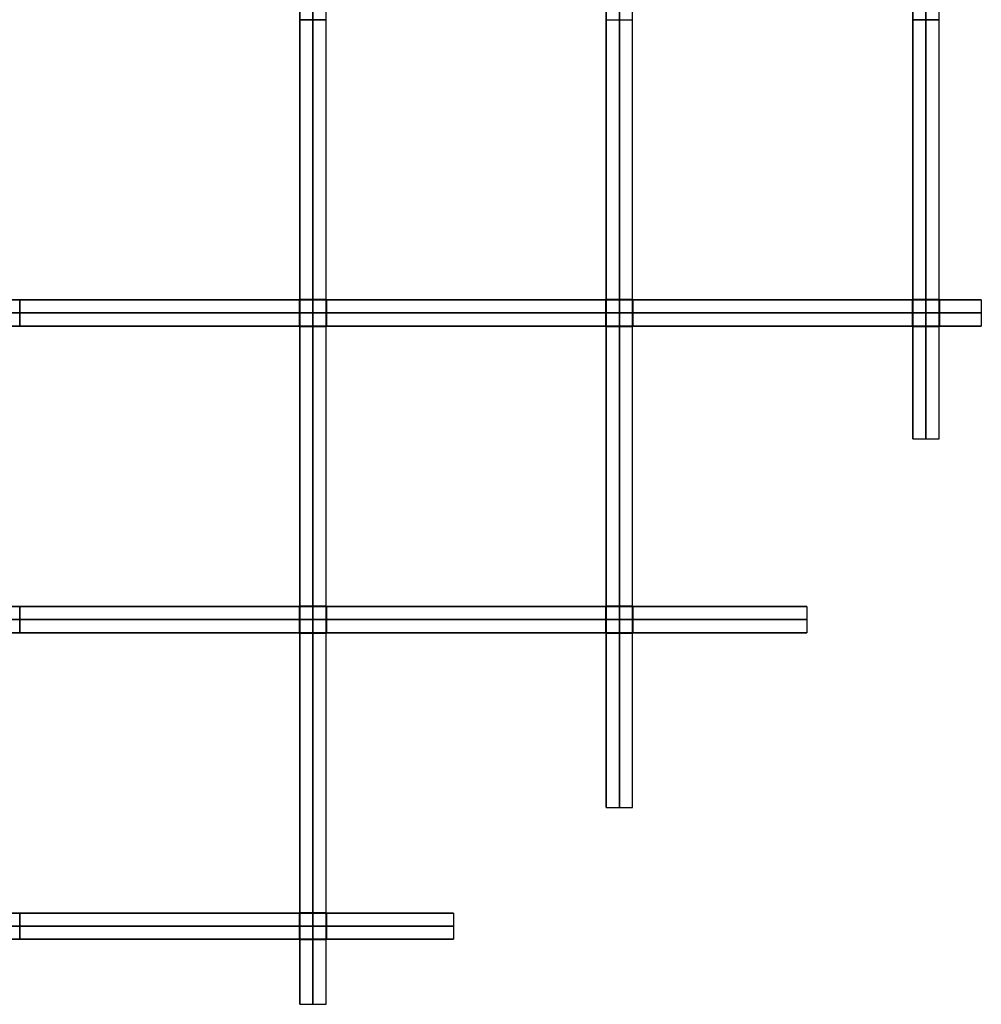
# Model space of a CAD drawing. Header units: millimetres. Extents: x -750 to 750, y -553 to 553.
# Tile 5 of 7: x 286 to 725, y -456 to -6. Entities that reach past the tile are written whole.
import ezdxf

# ---------------------------------------------------------------- set-up
doc = ezdxf.new("R2010")
doc.units = ezdxf.units.MM
doc.layers.add('Default', color=7, linetype='Continuous', true_color=0x000000)

msp = doc.modelspace()

# ---------------------------------------------------------------- linework, layer by layer
at = {"layer": 'Default', "color": 22, "true_color": 0xbe4b14}
for p, q in [((420, -6.15, 0.15), (420, 6.15, 0.15)), ((560, -6.15, 0.15), (560, 6.15, 0.15)), ((700, -6.15, 0.15), (700, 6.15, 0.15)), ((414, -133.85, 0.01), (414, -6.15, 0.01)), ((414, -6.15, -111.76), (426, -6.15, -111.76)), ((420, -6.15, 0.15), (420, -6.15, -223.67)), ((426, -133.85, 0.01), (426, -6.15, 0.01)), ((554, -133.85, 0.01), (554, -6.15, 0.01)), ((554, -6.15, -89.71), (566, -6.15, -89.71)), ((560, -6.15, 0.15), (560, -6.15, -179.58)), ((566, -133.85, 0.01), (566, -6.15, 0.01)), ((694, -133.85, 0.02), (694, -6.15, 0.02)), ((694, -6.15, -48.37), (706, -6.15, -48.37)), ((700, -6.15, 0.15), (700, -6.15, -96.89)), ((706, -133.85, 0.02), (706, -6.15, 0.02)), ((414, -133.85, -106.84), (426, -133.85, -106.84)), ((420, -146.15, 0.15), (420, -133.85, 0.15)), ((420, -133.85, -213.82), (420, -133.85, 0.15)), ((554, -133.85, -83.5), (566, -133.85, -83.5)), ((560, -146.15, 0.15), (560, -133.85, 0.15)), ((560, -133.85, -167.15), (560, -133.85, 0.15)), ((694, -133.85, -35.56), (706, -133.85, -35.56)), ((700, -146.15, 0.15), (700, -133.85, 0.15)), ((700, -133.85, -71.26), (700, -133.85, 0.15)), ((414, -140, 0.15), (426, -140, 0.15)), ((554, -140, 0.15), (566, -140, 0.15)), ((694, -140, 0.15), (706, -140, 0.15)), ((414, -273.85, 0.01), (414, -146.15, 0.01)), ((414, -146.15, -105.86), (426, -146.15, -105.86)), ((420, -146.15, 0.15), (420, -146.15, -211.88)), ((426, -273.85, 0.01), (426, -146.15, 0.01)), ((554, -273.85, 0.01), (554, -146.15, 0.01)), ((554, -146.15, -82.25), (566, -146.15, -82.25)), ((560, -146.15, 0.15), (560, -146.15, -164.65)), ((566, -273.85, 0.01), (566, -146.15, 0.01)), ((694, -197.46, 0.02), (694, -146.15, 0.02)), ((694, -146.15, -32.52), (706, -146.15, -32.52)), ((700, -146.15, 0.15), (700, -146.15, -65.18)), ((706, -197.46, 0.02), (706, -146.15, 0.02)), ((414, -273.85, -89.32), (426, -273.85, -89.32)), ((420, -286.15, 0.15), (420, -273.85, 0.15)), ((420, -273.85, -178.79), (420, -273.85, 0.15)), ((554, -273.85, -59.47), (566, -273.85, -59.47)), ((560, -286.15, 0.15), (560, -273.85, 0.15)), ((560, -273.85, -119.1), (560, -273.85, 0.15)), ((414, -280, 0.15), (426, -280, 0.15)), ((554, -280, 0.15), (566, -280, 0.15)), ((414, -413.85, 0.01), (414, -286.15, 0.01)), ((414, -286.15, -86.97), (426, -286.15, -86.97)), ((420, -286.15, 0.15), (420, -286.15, -174.09)), ((426, -413.85, 0.01), (426, -286.15, 0.01)), ((554, -365.86, 0.01), (554, -286.15, 0.01)), ((554, -286.15, -55.88), (566, -286.15, -55.88)), ((560, -286.15, 0.15), (560, -286.15, -111.91)), ((566, -365.86, 0.01), (566, -286.15, 0.01)), ((414, -413.85, -46.73), (426, -413.85, -46.73)), ((420, -426.15, 0.15), (420, -413.85, 0.15)), ((420, -413.85, -93.61), (420, -413.85, 0.15)), ((414, -420, 0.15), (426, -420, 0.15)), ((414, -455.67, 0.01), (414, -426.15, 0.01)), ((414, -426.15, -39.53), (426, -426.15, -39.53)), ((420, -426.15, 0.15), (420, -426.15, -79.21)), ((426, -455.67, 0.01), (426, -426.15, 0.01))]:
    msp.add_line(p, q, dxfattribs=at)
at = {"layer": 'Default', "color": 32, "true_color": 0xdd621b}
for p, q in [((286.15, -134, 0), (413.85, -134, 0)), ((286.15, -146, 119.89), (286.15, -134, 119.89)), ((413.85, -134, 107.14), (413.85, -146, 107.14)), ((420, -146, -0.15), (420, -134, -0.15)), ((426.15, -134, 0), (553.85, -134, 0)), ((426.15, -146, 105.57), (426.15, -134, 105.57)), ((553.85, -134, 84.22), (553.85, -146, 84.22)), ((560, -146, -0.15), (560, -134, -0.15)), ((566.15, -134, 0), (693.85, -134, 0)), ((566.15, -146, 81.53), (566.15, -134, 81.53)), ((693.85, -134, 37.95), (693.85, -146, 37.95)), ((700, -146, -0.15), (700, -134, -0.15)), ((706.15, -134, 0), (725.3, -134, 0)), ((706.15, -146, 29.72), (706.15, -134, 29.72)), ((286.15, -140, -0.15), (273.85, -140, -0.15)), ((286.15, -140, -0.15), (286.15, -140, 239.93)), ((426.15, -140, -0.15), (413.85, -140, -0.15)), ((413.85, -140, -0.15), (413.85, -140, 214.43)), ((426.15, -140, -0.15), (426.15, -140, 211.28)), ((566.15, -140, -0.15), (553.85, -140, -0.15)), ((553.85, -140, -0.15), (553.85, -140, 168.59)), ((566.15, -140, -0.15), (566.15, -140, 163.21)), ((706.15, -140, -0.15), (693.85, -140, -0.15)), ((693.85, -140, -0.15), (693.85, -140, 76.05)), ((706.15, -140, -0.15), (706.15, -140, 59.6)), ((286.15, -146, 0), (413.85, -146, 0)), ((426.15, -146, 0), (553.85, -146, 0)), ((566.15, -146, 0), (693.85, -146, 0)), ((706.15, -146, 0), (725.3, -146, 0)), ((286.15, -274, -0.01), (413.85, -274, -0.01)), ((286.15, -286, 104.08), (286.15, -274, 104.08)), ((413.85, -274, 89.1), (413.85, -286, 89.1)), ((420, -286, -0.15), (420, -274, -0.15)), ((426.15, -274, -0.01), (553.85, -274, -0.01)), ((426.15, -286, 87.2), (426.15, -274, 87.2)), ((553.85, -274, 59.61), (553.85, -286, 59.61)), ((560, -286, -0.15), (560, -274, -0.15)), ((566.15, -274, -0.01), (645.53, -274, -0.01)), ((566.15, -286, 55.75), (566.15, -274, 55.75)), ((286.15, -280, -0.15), (273.85, -280, -0.15)), ((286.15, -280, -0.15), (286.15, -280, 208.31)), ((426.15, -280, -0.15), (413.85, -280, -0.15)), ((413.85, -280, -0.15), (413.85, -280, 178.35)), ((426.15, -280, -0.15), (426.15, -280, 174.56)), ((566.15, -280, -0.15), (553.85, -280, -0.15)), ((553.85, -280, -0.15), (553.85, -280, 119.38)), ((566.15, -280, -0.15), (566.15, -280, 111.65)), ((286.15, -286, -0.01), (413.85, -286, -0.01)), ((426.15, -286, -0.01), (553.85, -286, -0.01)), ((566.15, -286, -0.01), (645.53, -286, -0.01)), ((286.15, -414, -0.01), (413.85, -414, -0.01)), ((286.15, -426, 70.24), (286.15, -414, 70.24)), ((413.85, -414, 45.18), (413.85, -426, 45.18)), ((420, -426, -0.15), (420, -414, -0.15)), ((426.15, -414, -0.01), (484.23, -414, -0.01)), ((426.15, -426, 41.32), (426.15, -414, 41.32)), ((286.15, -420, -0.15), (273.85, -420, -0.15)), ((286.15, -420, -0.15), (286.15, -420, 140.63)), ((426.15, -420, -0.15), (413.85, -420, -0.15)), ((413.85, -420, -0.15), (413.85, -420, 90.51)), ((426.15, -420, -0.15), (426.15, -420, 82.78)), ((286.15, -426, -0.01), (413.85, -426, -0.01)), ((426.15, -426, -0.01), (484.23, -426, -0.01))]:
    msp.add_line(p, q, dxfattribs=at)
at = {"layer": 'Default', "color": 22, "true_color": 0xbe4b14}
for points, knots in [([(414, 455.67), (414, 455.67, 223.69), (414, 0, 223.69), (414, -455.67, 223.69), (414, -455.67)], [0, 0, 0, 679.363938, 679.363938, 1358.727876, 1358.727876, 1358.727876]), ([(420, 455.67), (420, 455.67, 223.69), (420, 0, 223.69), (420, -455.67, 223.69), (420, -455.67)], [0, 0, 0, 679.363938, 679.363938, 1358.727876, 1358.727876, 1358.727876]), ([(426, -455.67), (426, -455.67, 223.69), (426, 0, 223.69), (426, 455.67, 223.69), (426, 455.67)], [0, 0, 0, 679.363938, 679.363938, 1358.727876, 1358.727876, 1358.727876]), ([(554, 365.86), (554, 365.86, 179.6), (554, 0, 179.6), (554, -365.86, 179.6), (554, -365.86)], [0, 0, 0, 545.462674, 545.462674, 1090.925348, 1090.925348, 1090.925348]), ([(560, 365.86), (560, 365.86, 179.6), (560, 0, 179.6), (560, -365.86, 179.6), (560, -365.86)], [0, 0, 0, 545.462674, 545.462674, 1090.925348, 1090.925348, 1090.925348]), ([(566, -365.86), (566, -365.86, 179.6), (566, 0, 179.6), (566, 365.86, 179.6), (566, 365.86)], [0, 0, 0, 545.462674, 545.462674, 1090.925348, 1090.925348, 1090.925348]), ([(694, 197.46), (694, 197.46, 96.93), (694, 0, 96.93), (694, -197.46, 96.93), (694, -197.46)], [0, 0, 0, 294.389009, 294.389009, 588.778019, 588.778019, 588.778019]), ([(700, 197.46), (700, 197.46, 96.93), (700, 0, 96.93), (700, -197.46, 96.93), (700, -197.46)], [0, 0, 0, 294.389009, 294.389009, 588.778019, 588.778019, 588.778019]), ([(706, -197.46), (706, -197.46, 96.93), (706, 0, 96.93), (706, 197.46, 96.93), (706, 197.46)], [0, 0, 0, 294.389009, 294.389009, 588.778019, 588.778019, 588.778019])]:
    msp.add_rational_spline(points, [1, 0.70710678, 1, 0.70710678, 1], degree=2, knots=knots, dxfattribs=at)
for points in [[(414, -6.15, 0.15), (414, 0, 0.15), (414, 6.15, 0.15)], [(426, -6.15, 0.15), (426, 0, 0.15), (426, 6.15, 0.15)], [(554, -6.15, 0.15), (554, 0, 0.15), (554, 6.15, 0.15)], [(566, -6.15, 0.15), (566, 0, 0.15), (566, 6.15, 0.15)], [(694, -6.15, 0.15), (694, 0, 0.15), (694, 6.15, 0.15)], [(706, -6.15, 0.15), (706, 0, 0.15), (706, 6.15, 0.15)], [(414, -6.15, -223.67), (414, -6.15, -111.76), (414, -6.15, 0.15)], [(414, -6.15, -223.67), (420, -6.15, -223.67), (426, -6.15, -223.67)], [(426, -6.15, 0.15), (420, -6.15, 0.15), (414, -6.15, 0.15)], [(426, -6.15, -223.67), (426, -6.15, -111.76), (426, -6.15, 0.15)], [(554, -6.15, -179.58), (554, -6.15, -89.71), (554, -6.15, 0.15)], [(554, -6.15, 0.15), (560, -6.15, 0.15), (566, -6.15, 0.15)], [(554, -6.15, -179.58), (560, -6.15, -179.58), (566, -6.15, -179.58)], [(566, -6.15, -179.58), (566, -6.15, -89.71), (566, -6.15, 0.15)], [(694, -6.15, -96.89), (694, -6.15, -48.37), (694, -6.15, 0.15)], [(694, -6.15, -96.89), (700, -6.15, -96.89), (706, -6.15, -96.89)], [(706, -6.15, 0.15), (700, -6.15, 0.15), (694, -6.15, 0.15)], [(706, -6.15, -96.89), (706, -6.15, -48.37), (706, -6.15, 0.15)], [(414, -133.85, 0.15), (414, -133.85, -106.84), (414, -133.85, -213.82)], [(414, -146.15, 0.15), (414, -140, 0.15), (414, -133.85, 0.15)], [(426, -133.85, 0.15), (420, -133.85, 0.15), (414, -133.85, 0.15)], [(426, -133.85, -213.82), (420, -133.85, -213.82), (414, -133.85, -213.82)], [(426, -146.15, 0.15), (426, -140, 0.15), (426, -133.85, 0.15)], [(426, -133.85, 0.15), (426, -133.85, -106.84), (426, -133.85, -213.82)], [(554, -133.85, 0.15), (554, -133.85, -83.5), (554, -133.85, -167.15)], [(554, -146.15, 0.15), (554, -140, 0.15), (554, -133.85, 0.15)], [(566, -133.85, 0.15), (560, -133.85, 0.15), (554, -133.85, 0.15)], [(566, -133.85, -167.15), (560, -133.85, -167.15), (554, -133.85, -167.15)], [(566, -146.15, 0.15), (566, -140, 0.15), (566, -133.85, 0.15)], [(566, -133.85, 0.15), (566, -133.85, -83.5), (566, -133.85, -167.15)], [(694, -133.85, 0.15), (694, -133.85, -35.56), (694, -133.85, -71.26)], [(694, -146.15, 0.15), (694, -140, 0.15), (694, -133.85, 0.15)], [(706, -133.85, 0.15), (700, -133.85, 0.15), (694, -133.85, 0.15)], [(706, -133.85, -71.26), (700, -133.85, -71.26), (694, -133.85, -71.26)], [(706, -146.15, 0.15), (706, -140, 0.15), (706, -133.85, 0.15)], [(706, -133.85, 0.15), (706, -133.85, -35.56), (706, -133.85, -71.26)], [(414, -146.15, -211.88), (414, -146.15, -105.86), (414, -146.15, 0.15)], [(414, -146.15, 0.15), (420, -146.15, 0.15), (426, -146.15, 0.15)], [(414, -146.15, -211.88), (420, -146.15, -211.88), (426, -146.15, -211.88)], [(426, -146.15, -211.88), (426, -146.15, -105.86), (426, -146.15, 0.15)], [(554, -146.15, -164.65), (554, -146.15, -82.25), (554, -146.15, 0.15)], [(554, -146.15, -164.65), (560, -146.15, -164.65), (566, -146.15, -164.65)], [(566, -146.15, 0.15), (560, -146.15, 0.15), (554, -146.15, 0.15)], [(566, -146.15, -164.65), (566, -146.15, -82.25), (566, -146.15, 0.15)], [(694, -146.15, -65.18), (694, -146.15, -32.52), (694, -146.15, 0.15)], [(694, -146.15, -65.18), (700, -146.15, -65.18), (706, -146.15, -65.18)], [(706, -146.15, 0.15), (700, -146.15, 0.15), (694, -146.15, 0.15)], [(706, -146.15, -65.18), (706, -146.15, -32.52), (706, -146.15, 0.15)], [(694, -197.46), (700, -197.46), (706, -197.46)], [(414, -273.85, 0.15), (414, -273.85, -89.32), (414, -273.85, -178.79)], [(414, -286.15, 0.15), (414, -280, 0.15), (414, -273.85, 0.15)], [(426, -273.85, 0.15), (420, -273.85, 0.15), (414, -273.85, 0.15)], [(426, -273.85, -178.79), (420, -273.85, -178.79), (414, -273.85, -178.79)], [(426, -286.15, 0.15), (426, -280, 0.15), (426, -273.85, 0.15)], [(426, -273.85, 0.15), (426, -273.85, -89.32), (426, -273.85, -178.79)], [(554, -273.85, 0.15), (554, -273.85, -59.47), (554, -273.85, -119.1)], [(554, -286.15, 0.15), (554, -280, 0.15), (554, -273.85, 0.15)], [(566, -273.85, 0.15), (560, -273.85, 0.15), (554, -273.85, 0.15)], [(566, -273.85, -119.1), (560, -273.85, -119.1), (554, -273.85, -119.1)], [(566, -286.15, 0.15), (566, -280, 0.15), (566, -273.85, 0.15)], [(566, -273.85, 0.15), (566, -273.85, -59.47), (566, -273.85, -119.1)], [(414, -286.15, -174.09), (414, -286.15, -86.97), (414, -286.15, 0.15)], [(414, -286.15, -174.09), (420, -286.15, -174.09), (426, -286.15, -174.09)], [(426, -286.15, 0.15), (420, -286.15, 0.15), (414, -286.15, 0.15)], [(426, -286.15, -174.09), (426, -286.15, -86.97), (426, -286.15, 0.15)], [(554, -286.15, -111.91), (554, -286.15, -55.88), (554, -286.15, 0.15)], [(554, -286.15, -111.91), (560, -286.15, -111.91), (566, -286.15, -111.91)], [(566, -286.15, 0.15), (560, -286.15, 0.15), (554, -286.15, 0.15)], [(566, -286.15, -111.91), (566, -286.15, -55.88), (566, -286.15, 0.15)], [(554, -365.86), (560, -365.86), (566, -365.86)], [(414, -413.85, 0.15), (414, -413.85, -46.73), (414, -413.85, -93.61)], [(414, -426.15, 0.15), (414, -420, 0.15), (414, -413.85, 0.15)], [(426, -413.85, 0.15), (420, -413.85, 0.15), (414, -413.85, 0.15)], [(426, -413.85, -93.61), (420, -413.85, -93.61), (414, -413.85, -93.61)], [(426, -426.15, 0.15), (426, -420, 0.15), (426, -413.85, 0.15)], [(426, -413.85, 0.15), (426, -413.85, -46.73), (426, -413.85, -93.61)], [(414, -426.15, -79.21), (414, -426.15, -39.53), (414, -426.15, 0.15)], [(414, -426.15, -79.21), (420, -426.15, -79.21), (426, -426.15, -79.21)], [(426, -426.15, 0.15), (420, -426.15, 0.15), (414, -426.15, 0.15)], [(426, -426.15, -79.21), (426, -426.15, -39.53), (426, -426.15, 0.15)], [(414, -455.67), (420, -455.67), (426, -455.67)]]:
    msp.add_open_spline(points, degree=2, dxfattribs=at)
for points, weights in [([(414, -133.85, -213.82), (414, -71.44, -223.24), (414, -6.15, -223.67)], [0.90629049, 0.93976216, 0.99447792]), ([(420, -133.85, -213.82), (420, -71.44, -223.24), (420, -6.15, -223.67)], [0.90629049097, 0.93976215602, 0.994477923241]), ([(426, -133.85, -213.82), (426, -71.44, -223.24), (426, -6.15, -223.67)], [0.90629049, 0.93976216, 0.99447792]), ([(554, -133.85, -167.15), (554, -72.29, -179.03), (554, -6.15, -179.58)], [0.89061114, 0.92547611, 0.99314304]), ([(560, -133.85, -167.15), (560, -72.29, -179.03), (560, -6.15, -179.58)], [0.890611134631, 0.925476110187, 0.993143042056]), ([(566, -133.85, -167.15), (566, -72.29, -179.03), (566, -6.15, -179.58)], [0.89061114, 0.92547611, 0.99314304]), ([(694, -133.85, -71.26), (694, -79.73, -95.76), (694, -6.15, -96.89)], [0.85390407, 0.86040602, 0.98745907]), ([(700, -133.85, -71.26), (700, -79.73, -95.76), (700, -6.15, -96.89)], [0.853904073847, 0.86040602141, 0.987459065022]), ([(706, -133.85, -71.26), (706, -79.73, -95.76), (706, -6.15, -96.89)], [0.85390407, 0.86040602, 0.98745907]), ([(414, -273.85, -178.79), (414, -215.41, -200.36), (414, -146.15, -211.88)], [0.85778984, 0.8675981, 0.90011457]), ([(420, -273.85, -178.79), (420, -215.41, -200.36), (420, -146.15, -211.88)], [0.857789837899, 0.867598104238, 0.900114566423]), ([(426, -273.85, -178.79), (426, -215.41, -200.36), (426, -146.15, -211.88)], [0.85778984, 0.8675981, 0.90011457]), ([(554, -273.85, -119.1), (554, -220.25, -148.8), (554, -146.15, -164.65)], [0.85433279, 0.84866703, 0.88418797]), ([(560, -273.85, -119.1), (560, -220.25, -148.8), (560, -146.15, -164.65)], [0.854332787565, 0.848667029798, 0.884187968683]), ([(566, -273.85, -119.1), (566, -220.25, -148.8), (566, -146.15, -164.65)], [0.85433279, 0.84866703, 0.88418797]), ([(694, -197.46), (694, -197.46, -37.46), (694, -146.15, -65.18)], [1, 0.86202565, 0.85404353]), ([(700, -197.46), (700, -197.46, -37.46), (700, -146.15, -65.18)], [1, 0.862025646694, 0.85404352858]), ([(706, -197.46), (706, -197.46, -37.46), (706, -146.15, -65.18)], [1, 0.86202565, 0.85404353]), ([(414, -413.85, -93.61), (414, -369.19, -141.19), (414, -286.15, -174.09)], [0.88080242, 0.84542854, 0.85597598]), ([(420, -413.85, -93.61), (420, -369.19, -141.19), (420, -286.15, -174.09)], [0.880802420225, 0.845428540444, 0.855975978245]), ([(426, -413.85, -93.61), (426, -369.19, -141.19), (426, -286.15, -174.09)], [0.88080242, 0.84542854, 0.85597598]), ([(554, -365.86), (554, -365.86, -62.8), (554, -286.15, -111.91)], [1, 0.87349393, 0.85626855]), ([(560, -365.86), (560, -365.86, -62.8), (560, -286.15, -111.91)], [1, 0.873493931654, 0.8562685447]), ([(566, -365.86), (566, -365.86, -62.8), (566, -286.15, -111.91)], [1, 0.87349393, 0.85626855]), ([(414, -455.67), (414, -455.67, -40.93), (414, -426.15, -79.21)], [1, 0.92955137, 0.89299229]), ([(420, -455.67), (420, -455.67, -40.93), (420, -426.15, -79.21)], [1, 0.929551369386, 0.892992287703]), ([(426, -455.67), (426, -455.67, -40.93), (426, -426.15, -79.21)], [1, 0.92955137, 0.89299229])]:
    msp.add_rational_spline(points, weights, degree=2, dxfattribs=at)
at = {"layer": 'Default', "color": 32, "true_color": 0xdd621b}
for points, knots in [([(-725.3, -134), (-725.3, -134, -261.11), (0, -134, -261.11), (725.3, -134, -261.11), (725.3, -134)], [0, 0, 0, 986.402027, 986.402027, 1972.804054, 1972.804054, 1972.804054]), ([(-725.3, -140), (-725.3, -140, -261.11), (0, -140, -261.11), (725.3, -140, -261.11), (725.3, -140)], [1972.804054, 1972.804054, 1972.804054, 2959.206081, 2959.206081, 3945.608108, 3945.608108, 3945.608108]), ([(-725.3, -146), (-725.3, -146, -261.11), (0, -146, -261.11), (725.3, -146, -261.11), (725.3, -146)], [-1972.804054, -1972.804054, -1972.804054, -986.402027, -986.402027, 0, 0, 0]), ([(-645.53, -274), (-645.53, -274, -232.39), (0, -274, -232.39), (645.53, -274, -232.39), (645.53, -274)], [0, 0, 0, 877.92701, 877.92701, 1755.85402, 1755.85402, 1755.85402]), ([(-645.53, -280), (-645.53, -280, -232.39), (0, -280, -232.39), (645.53, -280, -232.39), (645.53, -280)], [1755.85402, 1755.85402, 1755.85402, 2633.78103, 2633.78103, 3511.70804, 3511.70804, 3511.70804]), ([(-645.53, -286), (-645.53, -286, -232.39), (0, -286, -232.39), (645.53, -286, -232.39), (645.53, -286)], [-1755.85402, -1755.85402, -1755.85402, -877.92701, -877.92701, 0, 0, 0]), ([(-484.23, -414), (-484.23, -414, -174.32), (0, -414, -174.32), (484.23, -414, -174.32), (484.23, -414)], [0, 0, 0, 658.55951, 658.55951, 1317.11902, 1317.11902, 1317.11902]), ([(-484.23, -420), (-484.23, -420, -174.32), (0, -420, -174.32), (484.23, -420, -174.32), (484.23, -420)], [1317.11902, 1317.11902, 1317.11902, 1975.67853, 1975.67853, 2634.23804, 2634.23804, 2634.23804]), ([(-484.23, -426), (-484.23, -426, -174.32), (0, -426, -174.32), (484.23, -426, -174.32), (484.23, -426)], [-1317.11902, -1317.11902, -1317.11902, -658.55951, -658.55951, 0, 0, 0])]:
    msp.add_rational_spline(points, [1, 0.70710678, 1, 0.70710678, 1], degree=2, knots=knots, dxfattribs=at)
for points in [[(286.15, -134, -0.15), (280, -134, -0.15), (273.85, -134, -0.15)], [(286.15, -134, 239.93), (286.15, -134, 119.89), (286.15, -134, -0.15)], [(286.15, -134, -0.15), (286.15, -140, -0.15), (286.15, -146, -0.15)], [(286.15, -134, 239.93), (286.15, -140, 239.93), (286.15, -146, 239.93)], [(413.85, -134, -0.15), (413.85, -134, 107.14), (413.85, -134, 214.43)], [(426.15, -134, -0.15), (420, -134, -0.15), (413.85, -134, -0.15)], [(413.85, -146, -0.15), (413.85, -140, -0.15), (413.85, -134, -0.15)], [(413.85, -146, 214.43), (413.85, -140, 214.43), (413.85, -134, 214.43)], [(426.15, -134, 211.28), (426.15, -134, 105.57), (426.15, -134, -0.15)], [(426.15, -134, -0.15), (426.15, -140, -0.15), (426.15, -146, -0.15)], [(426.15, -134, 211.28), (426.15, -140, 211.28), (426.15, -146, 211.28)], [(553.85, -134, -0.15), (553.85, -134, 84.22), (553.85, -134, 168.59)], [(566.15, -134, -0.15), (560, -134, -0.15), (553.85, -134, -0.15)], [(553.85, -146, -0.15), (553.85, -140, -0.15), (553.85, -134, -0.15)], [(553.85, -146, 168.59), (553.85, -140, 168.59), (553.85, -134, 168.59)], [(566.15, -134, 163.21), (566.15, -134, 81.53), (566.15, -134, -0.15)], [(566.15, -134, -0.15), (566.15, -140, -0.15), (566.15, -146, -0.15)], [(566.15, -134, 163.21), (566.15, -140, 163.21), (566.15, -146, 163.21)], [(693.85, -134, -0.15), (693.85, -134, 37.95), (693.85, -134, 76.05)], [(706.15, -134, -0.15), (700, -134, -0.15), (693.85, -134, -0.15)], [(693.85, -146, -0.15), (693.85, -140, -0.15), (693.85, -134, -0.15)], [(693.85, -146, 76.05), (693.85, -140, 76.05), (693.85, -134, 76.05)], [(706.15, -134, 59.6), (706.15, -134, 29.72), (706.15, -134, -0.15)], [(706.15, -134, -0.15), (706.15, -140, -0.15), (706.15, -146, -0.15)], [(706.15, -134, 59.6), (706.15, -140, 59.6), (706.15, -146, 59.6)], [(725.3, -134), (725.3, -140), (725.3, -146)], [(286.15, -146, -0.15), (280, -146, -0.15), (273.85, -146, -0.15)], [(286.15, -146, 239.93), (286.15, -146, 119.89), (286.15, -146, -0.15)], [(426.15, -146, -0.15), (420, -146, -0.15), (413.85, -146, -0.15)], [(413.85, -146, -0.15), (413.85, -146, 107.14), (413.85, -146, 214.43)], [(426.15, -146, 211.28), (426.15, -146, 105.57), (426.15, -146, -0.15)], [(566.15, -146, -0.15), (560, -146, -0.15), (553.85, -146, -0.15)], [(553.85, -146, -0.15), (553.85, -146, 84.22), (553.85, -146, 168.59)], [(566.15, -146, 163.21), (566.15, -146, 81.53), (566.15, -146, -0.15)], [(706.15, -146, -0.15), (700, -146, -0.15), (693.85, -146, -0.15)], [(693.85, -146, -0.15), (693.85, -146, 37.95), (693.85, -146, 76.05)], [(706.15, -146, 59.6), (706.15, -146, 29.72), (706.15, -146, -0.15)], [(286.15, -274, -0.15), (280, -274, -0.15), (273.85, -274, -0.15)], [(286.15, -274, 208.31), (286.15, -274, 104.08), (286.15, -274, -0.15)], [(286.15, -274, -0.15), (286.15, -280, -0.15), (286.15, -286, -0.15)], [(286.15, -274, 208.31), (286.15, -280, 208.31), (286.15, -286, 208.31)], [(413.85, -274, -0.15), (413.85, -274, 89.1), (413.85, -274, 178.35)], [(426.15, -274, -0.15), (420, -274, -0.15), (413.85, -274, -0.15)], [(413.85, -286, -0.15), (413.85, -280, -0.15), (413.85, -274, -0.15)], [(413.85, -286, 178.35), (413.85, -280, 178.35), (413.85, -274, 178.35)], [(426.15, -274, 174.56), (426.15, -274, 87.2), (426.15, -274, -0.15)], [(426.15, -274, -0.15), (426.15, -280, -0.15), (426.15, -286, -0.15)], [(426.15, -274, 174.56), (426.15, -280, 174.56), (426.15, -286, 174.56)], [(553.85, -274, -0.15), (553.85, -274, 59.61), (553.85, -274, 119.38)], [(566.15, -274, -0.15), (560, -274, -0.15), (553.85, -274, -0.15)], [(553.85, -286, -0.15), (553.85, -280, -0.15), (553.85, -274, -0.15)], [(553.85, -286, 119.38), (553.85, -280, 119.38), (553.85, -274, 119.38)], [(566.15, -274, 111.65), (566.15, -274, 55.75), (566.15, -274, -0.15)], [(566.15, -274, -0.15), (566.15, -280, -0.15), (566.15, -286, -0.15)], [(566.15, -274, 111.65), (566.15, -280, 111.65), (566.15, -286, 111.65)], [(645.53, -274), (645.53, -280), (645.53, -286)], [(286.15, -286, -0.15), (280, -286, -0.15), (273.85, -286, -0.15)], [(286.15, -286, 208.31), (286.15, -286, 104.08), (286.15, -286, -0.15)], [(426.15, -286, -0.15), (420, -286, -0.15), (413.85, -286, -0.15)], [(413.85, -286, -0.15), (413.85, -286, 89.1), (413.85, -286, 178.35)], [(426.15, -286, 174.56), (426.15, -286, 87.2), (426.15, -286, -0.15)], [(566.15, -286, -0.15), (560, -286, -0.15), (553.85, -286, -0.15)], [(553.85, -286, -0.15), (553.85, -286, 59.61), (553.85, -286, 119.38)], [(566.15, -286, 111.65), (566.15, -286, 55.75), (566.15, -286, -0.15)], [(286.15, -414, -0.15), (280, -414, -0.15), (273.85, -414, -0.15)], [(286.15, -414, 140.63), (286.15, -414, 70.24), (286.15, -414, -0.15)], [(286.15, -414, 140.63), (286.15, -420, 140.63), (286.15, -426, 140.63)], [(286.15, -426, -0.15), (286.15, -420, -0.15), (286.15, -414, -0.15)], [(413.85, -414, -0.15), (413.85, -414, 45.18), (413.85, -414, 90.51)], [(426.15, -414, -0.15), (420, -414, -0.15), (413.85, -414, -0.15)], [(413.85, -426, -0.15), (413.85, -420, -0.15), (413.85, -414, -0.15)], [(413.85, -426, 90.51), (413.85, -420, 90.51), (413.85, -414, 90.51)], [(426.15, -414, 82.78), (426.15, -414, 41.32), (426.15, -414, -0.15)], [(426.15, -414, -0.15), (426.15, -420, -0.15), (426.15, -426, -0.15)], [(426.15, -414, 82.78), (426.15, -420, 82.78), (426.15, -426, 82.78)], [(484.23, -414), (484.23, -420), (484.23, -426)], [(286.15, -426, -0.15), (280, -426, -0.15), (273.85, -426, -0.15)], [(286.15, -426, 140.63), (286.15, -426, 70.24), (286.15, -426, -0.15)], [(426.15, -426, -0.15), (420, -426, -0.15), (413.85, -426, -0.15)], [(413.85, -426, -0.15), (413.85, -426, 45.18), (413.85, -426, 90.51)], [(426.15, -426, 82.78), (426.15, -426, 41.32), (426.15, -426, -0.15)]]:
    msp.add_open_spline(points, degree=2, dxfattribs=at)
for points, weights in [([(413.85, -134, 214.43), (353.58, -134, 229.5), (286.15, -134, 239.93)], [0.86036316, 0.86820961, 0.88509701]), ([(553.85, -134, 168.59), (497.18, -134, 192.72), (426.15, -134, 211.28)], [0.85504301, 0.85074193, 0.85885964]), ([(693.85, -134, 76.05), (653.26, -134, 124.04), (566.15, -134, 163.21)], [0.90687755, 0.86531965, 0.85614968]), ([(725.3, -134), (725.3, -134, 30.2), (706.15, -134, 59.6)], [1, 0.95428592, 0.92284173]), ([(413.85, -140, 214.43), (353.58, -140, 229.5), (286.15, -140, 239.93)], [0.86036315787, 0.868209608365, 0.885097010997]), ([(553.85, -140, 168.59), (497.18, -140, 192.72), (426.15, -140, 211.28)], [0.855043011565, 0.85074193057, 0.858859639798]), ([(693.85, -140, 76.05), (653.26, -140, 124.04), (566.15, -140, 163.21)], [0.906877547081, 0.86531964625, 0.856149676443]), ([(725.3, -140), (725.3, -140, 30.2), (706.15, -140, 59.6)], [1, 0.954285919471, 0.922841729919]), ([(413.85, -146, 214.43), (353.58, -146, 229.5), (286.15, -146, 239.93)], [0.86036316, 0.86820961, 0.88509701]), ([(553.85, -146, 168.59), (497.18, -146, 192.72), (426.15, -146, 211.28)], [0.85504301, 0.85074193, 0.85885964]), ([(693.85, -146, 76.05), (653.26, -146, 124.04), (566.15, -146, 163.21)], [0.90687755, 0.86531965, 0.85614968]), ([(725.3, -146), (725.3, -146, 30.2), (706.15, -146, 59.6)], [1, 0.95428592, 0.92284173]), ([(413.85, -274, 178.35), (354.95, -274, 196.07), (286.15, -274, 208.31)], [0.85526389, 0.85984028, 0.87666062]), ([(553.85, -274, 119.38), (501.99, -274, 150.56), (426.15, -274, 174.56)], [0.8665884, 0.85015686, 0.85443842]), ([(645.53, -274), (645.53, -274, 59.48), (566.15, -274, 111.65)], [1, 0.90414083, 0.87102795]), ([(413.85, -280, 178.35), (354.95, -280, 196.07), (286.15, -280, 208.31)], [0.855263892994, 0.859840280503, 0.876660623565]), ([(553.85, -280, 119.38), (501.99, -280, 150.56), (426.15, -280, 174.56)], [0.866588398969, 0.85015686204, 0.854438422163]), ([(645.53, -280), (645.53, -280, 59.48), (566.15, -280, 111.65)], [1, 0.904140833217, 0.87102794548]), ([(413.85, -286, 178.35), (354.95, -286, 196.07), (286.15, -286, 208.31)], [0.85526389, 0.85984028, 0.87666062]), ([(553.85, -286, 119.38), (501.99, -286, 150.56), (426.15, -286, 174.56)], [0.8665884, 0.85015686, 0.85443842]), ([(645.53, -286), (645.53, -286, 59.48), (566.15, -286, 111.65)], [1, 0.90414083, 0.87102795]), ([(413.85, -414, 90.51), (363.85, -414, 120.14), (286.15, -414, 140.63)], [0.86590853, 0.84567253, 0.85858029]), ([(484.23, -414), (484.23, -414, 44.03), (426.15, -414, 82.78)], [1, 0.90528301, 0.87182594]), ([(413.85, -420, 90.51), (363.85, -420, 120.14), (286.15, -420, 140.63)], [0.865908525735, 0.845672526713, 0.858580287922]), ([(484.23, -420), (484.23, -420, 44.03), (426.15, -420, 82.78)], [1, 0.905283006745, 0.871825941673]), ([(413.85, -426, 90.51), (363.85, -426, 120.14), (286.15, -426, 140.63)], [0.86590853, 0.84567253, 0.85858029]), ([(484.23, -426), (484.23, -426, 44.03), (426.15, -426, 82.78)], [1, 0.90528301, 0.87182594])]:
    msp.add_rational_spline(points, weights, degree=2, dxfattribs=at)

doc.saveas('drawing.dxf')
